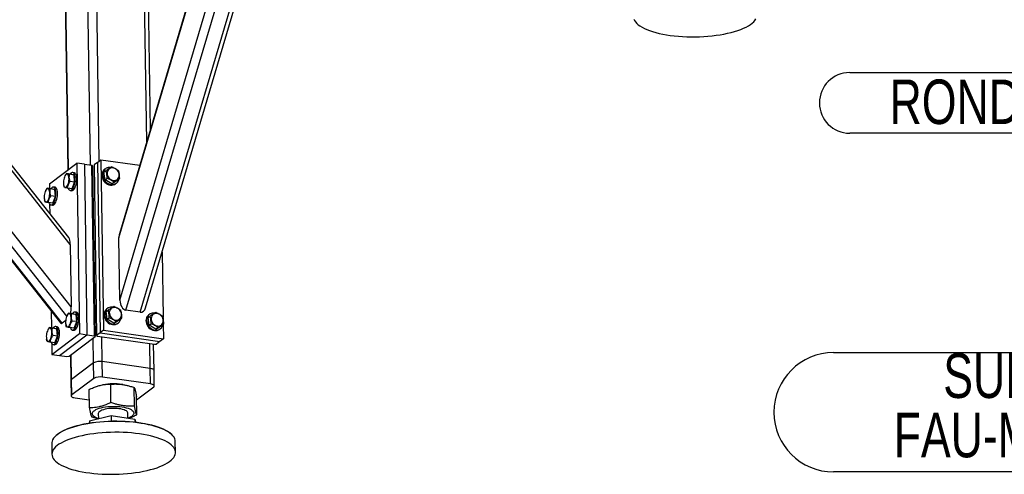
# Model space of a CAD drawing. Header units: millimetres. Extents: x 5 to 589, y 5 to 415.
# Tile 33 of 71: x 297 to 364, y 258 to 289. Entities that reach past the tile are written whole.
import ezdxf

# ---------------------------------------------------------------- set-up
doc = ezdxf.new("R2010")
doc.units = ezdxf.units.MM
doc.layers.add('NOTES', color=6, linetype='Continuous')
doc.layers.add('TRAIT-FORT', color=4, linetype='Continuous', lineweight=25)
doc.styles.add('SLDTEXTSTYLE0', font='TXT', dxfattribs={"width": 0.75})

# ---------------------------------------------------------------- blocks, each defined once
blk = doc.blocks.new('SW_NOTE_31')
at = {"layer": 'NOTES', "color": 0}
for p, q in [((-36.104, 0), (0, 0)), ((0, -8.038), (-36.104, -8.038))]:
    blk.add_line(p, q, dxfattribs=at)
for centre, start, end in [((-36.104, -4.019), 90, 270), ((0, -4.019), 270, 90)]:
    blk.add_arc(centre, 4.019, start, end, dxfattribs=at)
at = {"layer": 'NOTES', "color": 0, "char_height": 3, "attachment_point": 2, "style": 'SLDTEXTSTYLE0'}
for s, insert in [('SUPPORT M36', (-18.09, -0.055)), ('FAU-MALTAIR02-07', (-18.172, -4.055))]:
    blk.add_mtext(s, dxfattribs=dict(at, insert=insert))
blk = doc.blocks.new('SW_NOTE_32')
at = {"layer": 'NOTES', "color": 0}
for p, q in [((-31.471, 2.044), (-2.044, 2.044)), ((-2.044, -2.044), (-31.471, -2.044))]:
    blk.add_line(p, q, dxfattribs=at)
for centre, start, end in [((-31.471, 0), 90, 270), ((-2.044, 0), 270, 90)]:
    blk.add_arc(centre, 2.044, start, end, dxfattribs=at)
at = {"layer": 'NOTES', "color": 0, "insert": (-16.912, 1.578), "char_height": 3, "attachment_point": 2, "style": 'SLDTEXTSTYLE0'}
blk.add_mtext('RONDELLE M 10', dxfattribs=at)

msp = doc.modelspace()

# ---------------------------------------------------------------- linework, layer by layer
at = {"layer": 'TRAIT-FORT', "color": 4, "linetype": 'Continuous', "lineweight": 25}
for p, q in [((304.0626, 270.021), (318.4934, 318.686)), ((304.4759, 269.3402), (319.2021, 319.0011)), ((305.4349, 269.2035), (320.1611, 318.8645)), ((305.796, 269.5132), (320.3824, 318.703)), ((303.9981, 274.2282), (316.8593, 317.6)), ((316.7916, 317.5158), (304.0313, 274.4843)), ((305.8756, 280.7037), (305.4755, 306.801)), ((300.7842, 269.5644), (271.9239, 306.0805)), ((306.1197, 281.527), (305.7343, 306.6682)), ((300.488, 268.9535), (271.7114, 305.3638)), ((300.1674, 268.47), (271.5196, 304.7171)), ((271.4969, 304.6403), (300.069, 268.4888)), ((302.6722, 279.4029), (302.4453, 294.2056)), ((300.3159, 293.9003), (300.5475, 278.7981)), ((300.5886, 278.829), (300.3575, 293.9022)), ((302.0858, 279.1301), (301.8567, 294.0726)), ((300.7197, 273.7716), (285.7805, 292.6738)), ((300.6229, 274.2365), (286.0661, 292.6548)), ((302.5523, 279.3127), (302.7843, 279.4872)), ((302.7843, 279.4872), (302.9605, 267.992)), ((302.7843, 279.4872), (305.4041, 279.1139)), ((299.3076, 277.8654), (301.1635, 279.2615)), ((301.1635, 279.2615), (301.3397, 267.7663)), ((301.6682, 279.1896), (301.1635, 279.2615)), ((301.6682, 279.1896), (301.8445, 267.6944)), ((301.6682, 279.1896), (302.173, 279.1177)), ((302.3492, 267.6224), (302.173, 279.1177)), ((302.173, 279.1177), (302.2275, 279.0684)), ((302.2275, 279.0684), (302.4038, 267.5732)), ((302.5523, 279.3127), (302.3203, 279.1382)), ((302.3203, 279.1382), (302.4966, 267.643)), ((302.5523, 279.3127), (302.7285, 267.8175)), ((303.085, 278.8791), (303.0386, 278.8442)), ((300.3669, 278.4047), (300.3565, 278.3845)), ((300.7643, 278.5092), (300.4617, 278.5523)), ((300.9771, 278.4674), (300.6745, 278.5105)), ((300.7643, 278.5092), (300.9771, 278.4674)), ((300.9873, 278.612), (300.8864, 278.6264)), ((301.013, 277.9796), (300.9771, 278.4674)), ((302.993, 278.6554), (303.1321, 278.76)), ((303.062, 278.1378), (302.993, 278.6554)), ((303.062, 278.1378), (303.2011, 278.2424)), ((303.9118, 278.1262), (304.0509, 278.2308)), ((299.4652, 277.5319), (299.1626, 277.575)), ((299.3076, 277.8654), (299.3124, 277.5537)), ((299.678, 277.4901), (299.3753, 277.5332)), ((299.4652, 277.5319), (299.678, 277.4901)), ((299.6882, 277.6348), (299.5873, 277.6492)), ((299.7139, 277.0023), (299.678, 277.4901)), ((300.2727, 277.7967), (300.2775, 277.7725)), ((300.3207, 277.6186), (300.2805, 277.7736)), ((300.8361, 277.5337), (300.5335, 277.5768)), ((301.013, 277.9796), (300.7104, 278.0227)), ((300.8361, 277.5337), (301.013, 277.9796)), ((303.5214, 277.8731), (303.062, 278.1378)), ((303.5214, 277.8731), (303.9118, 278.1262)), ((303.5214, 277.8731), (303.6605, 277.9778)), ((303.7734, 277.8675), (303.8198, 277.9024)), ((298.9736, 276.8195), (298.9784, 276.7952)), ((299.0678, 277.4274), (299.0574, 277.4072)), ((299.7139, 277.0023), (299.4113, 277.0454)), ((299.537, 276.5564), (299.7139, 277.0023)), ((300.714, 277.4164), (300.8149, 277.402)), ((299.0216, 276.6414), (298.9814, 276.7963)), ((299.537, 276.5564), (299.2344, 276.5995)), ((299.3286, 276.4996), (299.3383, 275.8617)), ((299.4149, 276.4392), (299.5158, 276.4248)), ((304.0626, 270.021), (303.9981, 274.2282)), ((300.7197, 273.7716), (300.7842, 269.5644)), ((306.9088, 273.2659), (306.9766, 268.8436)), ((299.4392, 269.2858), (299.4566, 268.1485)), ((300.5111, 268.9995), (300.5006, 268.9793)), ((300.9085, 269.104), (300.6058, 269.1471)), ((301.1213, 269.0622), (300.8186, 269.1053)), ((300.9085, 269.104), (301.1213, 269.0622)), ((301.1315, 269.2069), (301.0306, 269.2213)), ((301.1572, 268.5744), (301.1213, 269.0622)), ((303.1372, 269.2502), (303.2763, 269.3549)), ((303.2062, 268.7326), (303.1372, 269.2502)), ((303.2292, 269.474), (303.1828, 269.4391)), ((305.4349, 269.2035), (304.4759, 269.3402)), ((305.9637, 268.8475), (306.1028, 268.9521)), ((306.0557, 269.0712), (306.0094, 269.0363)), ((299.8324, 268.2296), (299.7315, 268.244)), ((300.4097, 268.6523), (300.1674, 268.47)), ((300.4169, 268.3916), (300.4217, 268.3673)), ((300.4649, 268.2135), (300.4247, 268.3684)), ((301.1572, 268.5744), (300.8546, 268.6175)), ((300.9803, 268.1285), (301.1572, 268.5744)), ((303.2062, 268.7326), (303.3453, 268.8372)), ((303.6656, 268.468), (303.2062, 268.7326)), ((303.6656, 268.468), (304.056, 268.721)), ((303.6656, 268.468), (303.8046, 268.5726)), ((303.9176, 268.4624), (303.964, 268.4973)), ((304.056, 268.721), (304.1951, 268.8256)), ((306.0327, 268.3299), (305.9637, 268.8475)), ((306.0327, 268.3299), (306.1718, 268.4345)), ((306.4921, 268.0653), (306.0327, 268.3299)), ((306.4921, 268.0653), (306.8825, 268.3183)), ((306.8825, 268.3183), (307.0216, 268.4229)), ((306.9834, 268.3942), (306.9984, 267.4167)), ((299.212, 268.0223), (299.2015, 268.0021)), ((299.6094, 268.1268), (299.3067, 268.1699)), ((299.4839, 266.3702), (301.3397, 267.7663)), ((299.8221, 268.0849), (299.5195, 268.128)), ((299.8581, 267.5972), (299.5555, 267.6403)), ((299.6094, 268.1268), (299.8221, 268.0849)), ((299.6812, 267.1512), (299.8581, 267.5972)), ((299.8581, 267.5972), (299.8221, 268.0849)), ((299.9886, 266.2983), (301.8445, 267.6944)), ((300.6407, 266.2469), (302.4038, 267.5732)), ((300.9803, 268.1285), (300.6777, 268.1716)), ((300.8582, 268.0113), (300.9591, 267.9969)), ((301.3397, 267.7663), (301.8445, 267.6944)), ((301.8445, 267.6944), (302.3492, 267.6224)), ((302.4038, 267.5732), (302.3492, 267.6224)), ((302.7285, 267.8175), (302.4966, 267.643)), ((302.4966, 267.643), (302.5511, 267.5937)), ((302.5511, 267.5937), (306.3871, 267.0471)), ((302.9605, 267.992), (302.7285, 267.8175)), ((302.7285, 267.8175), (306.7664, 267.2422)), ((302.8796, 265.8785), (302.8539, 267.5505)), ((302.9605, 267.992), (306.9984, 267.4167)), ((306.4921, 268.0653), (306.6312, 268.1699)), ((306.7441, 268.0596), (306.7905, 268.0945)), ((299.1178, 267.4143), (299.1226, 267.39)), ((299.1658, 267.2362), (299.1256, 267.3911)), ((299.6812, 267.1512), (299.3786, 267.1944)), ((299.4728, 267.0944), (299.4839, 266.3702)), ((299.5591, 267.034), (299.66, 267.0196)), ((302.2902, 265.7964), (302.2646, 267.4685)), ((306.1099, 265.4182), (306.0843, 267.0903)), ((306.3687, 265.2855), (306.3416, 267.0536)), ((306.3871, 267.0471), (306.5345, 267.0676)), ((306.7664, 267.2422), (306.5345, 267.0676)), ((306.9984, 267.4167), (306.7664, 267.2422)), ((299.4839, 266.3702), (299.9886, 266.2983)), ((299.9886, 266.2983), (300.4933, 266.2264)), ((300.4933, 266.2264), (300.6407, 266.2469)), ((300.7388, 266.3207), (300.7649, 264.6152)), ((300.8055, 264.6796), (300.7799, 266.3516)), ((302.2902, 265.7964), (300.8055, 264.6796)), ((302.3062, 264.7514), (302.2902, 265.7964)), ((306.1099, 265.4182), (302.8796, 265.8785)), ((302.8956, 264.8335), (302.8796, 265.8785)), ((306.1259, 264.3732), (306.1099, 265.4182)), ((306.3847, 264.2404), (306.3687, 265.2855)), ((300.7649, 264.6152), (300.7809, 263.5702)), ((300.8215, 263.6345), (300.8055, 264.6796)), ((302.3062, 264.7514), (300.8215, 263.6345)), ((302.9461, 264.3205), (302.8831, 264.3088)), ((306.1259, 264.3732), (302.8956, 264.8335)), ((303.4618, 263.1228), (303.4428, 264.3626)), ((304.2639, 264.331), (304.2066, 264.3399)), ((302.0102, 262.7628), (301.9912, 264.0026)), ((305.0555, 262.8877), (305.0365, 264.1275)), ((305.1822, 263.302), (306.3441, 264.1761)), ((301.0397, 263.4374), (302.002, 263.3003)), ((305.1977, 262.2927), (305.1787, 263.5325)), ((302.0237, 261.8831), (303.4753, 262.2431)), ((302.6062, 262.3747), (302.6115, 262.0289)), ((303.4753, 262.2431), (303.4809, 261.8754)), ((303.4753, 262.2431), (305.069, 262.008)), ((304.611, 262.0756), (304.6059, 262.4054)), ((302.0237, 261.8831), (302.0258, 261.7452)), ((305.069, 262.008), (305.072, 261.81)), ((305.069, 262.008), (305.1176, 261.8047)), ((299.7939, 260.9276), (299.7428, 260.8814)), ((307.5137, 261.0005), (307.4612, 261.0452)), ((299.4699, 260.3668), (299.4811, 259.6352)), ((307.8135, 259.763), (307.8023, 260.4945))]:
    msp.add_line(p, q, dxfattribs=at)
at = {"layer": 'TRAIT-FORT', "color": 4, "linetype": 'Continuous', "lineweight": 25, "flags": 128}
for points in [[(338.7165, 288.9652), (338.761, 288.8694), (338.8249, 288.775), (338.9081, 288.6827), (339.01, 288.5928), (339.1303, 288.5057), (339.2683, 288.4219), (339.4233, 288.3418), (339.5947, 288.2657), (339.7817, 288.194), (339.9832, 288.1271), (340.1985, 288.0652), (340.4264, 288.0088), (340.6658, 287.9579), (340.9157, 287.913), (341.1748, 287.8741), (341.4419, 287.8415), (341.7157, 287.8154), (341.995, 287.7958), (342.2783, 287.7828), (342.5643, 287.7766), (342.8518, 287.7771)], [(342.8518, 287.7771), (343.1392, 287.7843), (343.4253, 287.7983), (343.7086, 287.8189), (343.9879, 287.846), (344.2617, 287.8796), (344.5288, 287.9194), (344.788, 287.9653), (345.0379, 288.017), (345.2774, 288.0743), (345.5054, 288.1369), (345.7207, 288.2046), (345.9223, 288.2769), (346.1093, 288.3537), (346.2808, 288.4344), (346.436, 288.5187), (346.574, 288.6062), (346.6944, 288.6965), (346.7964, 288.7892), (346.8796, 288.8838), (346.9437, 288.9799)], [(303.2111, 278.5185), (303.2317, 278.4298), (303.2691, 278.3448), (303.3216, 278.2671), (303.3869, 278.2002), (303.4621, 278.1469), (303.544, 278.1096), (303.629, 278.09), (303.7134, 278.0888), (303.7935, 278.1062), (303.8658, 278.1414), (303.9271, 278.1928), (303.9747, 278.2582), (304.0066, 278.3347), (304.0214, 278.419), (304.0184, 278.5074), (303.9978, 278.5961), (303.9605, 278.6811), (303.908, 278.7588), (303.8427, 278.8257), (303.7675, 278.879), (303.6855, 278.9163), (303.6005, 278.9359), (303.5161, 278.937), (303.4361, 278.9197), (303.3638, 278.8845), (303.3025, 278.8331), (303.2549, 278.7677), (303.2229, 278.6912), (303.2081, 278.6069), (303.2111, 278.5185)], [(300.2618, 277.8798), (300.272, 277.8006), (300.2898, 277.7332), (300.3145, 277.6806), (300.345, 277.6451), (300.3799, 277.6283), (300.4178, 277.6308), (300.4569, 277.6526), (300.4956, 277.6927), (300.5322, 277.7494), (300.565, 277.8202), (300.5927, 277.902), (300.614, 277.9912), (300.628, 278.0839), (300.6341, 278.1761), (300.632, 278.2637), (300.6218, 278.343), (300.6039, 278.4103), (300.5792, 278.4629), (300.5488, 278.4984), (300.5138, 278.5153), (300.476, 278.5127), (300.4368, 278.4909), (300.3981, 278.4508), (300.3616, 278.3941), (300.3287, 278.3233), (300.3011, 278.2416), (300.2798, 278.1524), (300.2658, 278.0596), (300.2597, 277.9675), (300.2618, 277.8798)], [(300.583, 277.5697), (300.608, 277.5095), (300.6411, 277.4598), (300.6793, 277.4282), (300.7214, 277.4157), (300.766, 277.4226), (300.8118, 277.4488), (300.8571, 277.4934), (300.9007, 277.5549), (300.941, 277.6315), (300.9767, 277.7206), (301.0068, 277.8193), (301.0303, 277.9246), (301.0464, 278.0329), (301.0545, 278.1409), (301.0545, 278.2451), (301.0463, 278.3421), (301.0302, 278.4287), (301.0067, 278.5023), (300.9766, 278.5604), (300.9408, 278.6012), (300.9004, 278.6234), (300.8569, 278.6262), (300.8115, 278.6095), (300.7658, 278.574), (300.7212, 278.5207), (300.7178, 278.5158)], [(300.8149, 277.402), (300.8223, 277.4013), (300.867, 277.4082), (300.9127, 277.4344), (300.9581, 277.479), (301.0016, 277.5405), (301.0419, 277.6171), (301.0777, 277.7062), (301.1078, 277.8049), (301.1312, 277.9102), (301.1473, 278.0186), (301.1555, 278.1266), (301.1554, 278.2307), (301.1472, 278.3277), (301.1311, 278.4143), (301.1076, 278.4879), (301.0775, 278.546), (301.0417, 278.5868), (301.0014, 278.609), (300.9873, 278.612)], [(302.8898, 278.6491), (302.8615, 278.555), (302.8508, 278.4545), (302.8579, 278.3508), (302.8827, 278.2473), (302.9242, 278.1473), (302.9813, 278.054), (303.0519, 277.9704), (303.134, 277.8991), (303.2248, 277.8426), (303.3215, 277.8026), (303.4208, 277.7803), (303.5197, 277.7765), (303.6149, 277.7914), (303.7034, 277.8244), (303.7734, 277.8675)], [(302.9362, 278.684), (302.9079, 278.5899), (302.8972, 278.4894), (302.9043, 278.3857), (302.9291, 278.2822), (302.9706, 278.1822), (303.0276, 278.0889), (303.0983, 278.0053), (303.1804, 277.9341), (303.2712, 277.8775), (303.3679, 277.8375), (303.4672, 277.8152), (303.5661, 277.8114), (303.6613, 277.8263), (303.7498, 277.8593), (303.8288, 277.9094), (303.8956, 277.9749), (303.9482, 278.0539), (303.9849, 278.1436), (303.9965, 278.1899)], [(298.9627, 276.9026), (298.9729, 276.8233), (298.9907, 276.7559), (299.0154, 276.7033), (299.0459, 276.6678), (299.0808, 276.651), (299.1187, 276.6535), (299.1578, 276.6753), (299.1965, 276.7155), (299.2331, 276.7722), (299.2659, 276.8429), (299.2936, 276.9247), (299.3149, 277.0139), (299.3289, 277.1066), (299.335, 277.1988), (299.3329, 277.2865), (299.3227, 277.3657), (299.3048, 277.4331), (299.2801, 277.4857), (299.2497, 277.5212), (299.2147, 277.538), (299.1769, 277.5355), (299.1377, 277.5137), (299.099, 277.4735), (299.0625, 277.4168), (299.0296, 277.3461), (299.002, 277.2643), (298.9807, 277.1751), (298.9667, 277.0824), (298.9606, 276.9902), (298.9627, 276.9026)], [(299.2839, 276.5925), (299.3089, 276.5322), (299.342, 276.4825), (299.3802, 276.4509), (299.4223, 276.4384), (299.4669, 276.4453), (299.5127, 276.4715), (299.558, 276.5161), (299.6015, 276.5777), (299.6418, 276.6542), (299.6776, 276.7433), (299.7077, 276.8421), (299.7312, 276.9473), (299.7472, 277.0557), (299.7554, 277.1637), (299.7554, 277.2678), (299.7472, 277.3648), (299.7311, 277.4515), (299.7076, 277.525), (299.6775, 277.5831), (299.6416, 277.6239), (299.6013, 277.6461), (299.5578, 277.6489), (299.5124, 277.6323), (299.4667, 277.5967), (299.4221, 277.5435), (299.4186, 277.5386)], [(299.5158, 276.4248), (299.5232, 276.424), (299.5679, 276.431), (299.6136, 276.4571), (299.659, 276.5017), (299.7025, 276.5633), (299.7428, 276.6398), (299.7786, 276.7289), (299.8087, 276.8277), (299.8321, 276.9329), (299.8482, 277.0413), (299.8563, 277.1493), (299.8563, 277.2534), (299.8481, 277.3504), (299.832, 277.4371), (299.8085, 277.5106), (299.7784, 277.5688), (299.7426, 277.6095), (299.7023, 277.6317), (299.6882, 277.6348)], [(303.3553, 269.1133), (303.3759, 269.0246), (303.4133, 268.9396), (303.4658, 268.8619), (303.531, 268.795), (303.6063, 268.7417), (303.6882, 268.7045), (303.7732, 268.6848), (303.8576, 268.6837), (303.9377, 268.701), (304.0099, 268.7362), (304.0712, 268.7876), (304.1189, 268.853), (304.1508, 268.9295), (304.1656, 269.0138), (304.1626, 269.1022), (304.142, 269.1909), (304.1046, 269.2759), (304.0522, 269.3536), (303.9869, 269.4206), (303.9116, 269.4738), (303.8297, 269.5111), (303.7447, 269.5307), (303.6603, 269.5319), (303.5803, 269.5145), (303.508, 269.4793), (303.4467, 269.4279), (303.399, 269.3626), (303.3671, 269.286), (303.3523, 269.2017), (303.3553, 269.1133)], [(300.406, 268.4747), (300.4162, 268.3954), (300.434, 268.328), (300.4587, 268.2754), (300.4892, 268.2399), (300.5241, 268.2231), (300.562, 268.2256), (300.6011, 268.2474), (300.6398, 268.2876), (300.6764, 268.3443), (300.7092, 268.415), (300.7369, 268.4968), (300.7582, 268.586), (300.7722, 268.6787), (300.7783, 268.7709), (300.7762, 268.8585), (300.766, 268.9378), (300.7481, 269.0052), (300.7234, 269.0578), (300.693, 269.0933), (300.658, 269.1101), (300.6202, 269.1076), (300.581, 269.0858), (300.5423, 269.0456), (300.5058, 268.9889), (300.4729, 268.9182), (300.4452, 268.8364), (300.4239, 268.7472), (300.41, 268.6545), (300.4039, 268.5623), (300.406, 268.4747)], [(300.7271, 268.1646), (300.7522, 268.1043), (300.7853, 268.0546), (300.8235, 268.023), (300.8656, 268.0105), (300.9102, 268.0174), (300.956, 268.0436), (301.0013, 268.0882), (301.0448, 268.1498), (301.0851, 268.2263), (301.1209, 268.3154), (301.151, 268.4142), (301.1745, 268.5194), (301.1905, 268.6278), (301.1987, 268.7358), (301.1987, 268.8399), (301.1905, 268.9369), (301.1744, 269.0236), (301.1509, 269.0971), (301.1207, 269.1552), (301.0849, 269.196), (301.0446, 269.2182), (301.0011, 269.221), (300.9557, 269.2044), (300.91, 269.1688), (300.8654, 269.1156), (300.8619, 269.1107)], [(300.9591, 267.9969), (300.9665, 267.9961), (301.0112, 268.0031), (301.0569, 268.0292), (301.1023, 268.0738), (301.1458, 268.1354), (301.1861, 268.2119), (301.2219, 268.301), (301.252, 268.3998), (301.2754, 268.505), (301.2915, 268.6134), (301.2996, 268.7214), (301.2996, 268.8255), (301.2914, 268.9225), (301.2753, 269.0092), (301.2518, 269.0827), (301.2217, 269.1409), (301.1859, 269.1816), (301.1456, 269.2038), (301.1315, 269.2069)], [(303.0339, 269.2439), (303.0057, 269.1498), (302.995, 269.0493), (303.0021, 268.9457), (303.0268, 268.8422), (303.0684, 268.7421), (303.1254, 268.6488), (303.1961, 268.5652), (303.2782, 268.494), (303.369, 268.4374), (303.4657, 268.3974), (303.565, 268.3751), (303.6639, 268.3714), (303.7591, 268.3862), (303.8476, 268.4192), (303.9176, 268.4624)], [(303.0803, 269.2788), (303.0521, 269.1847), (303.0414, 269.0842), (303.0485, 268.9806), (303.0732, 268.8771), (303.1148, 268.777), (303.1718, 268.6837), (303.2425, 268.6001), (303.3246, 268.5289), (303.4154, 268.4723), (303.512, 268.4323), (303.6114, 268.41), (303.7103, 268.4063), (303.8055, 268.4211), (303.894, 268.4541), (303.973, 268.5042), (304.0398, 268.5698), (304.0924, 268.6487), (304.1291, 268.7384), (304.1407, 268.7847)], [(305.9069, 268.8761), (305.8787, 268.782), (305.8679, 268.6815), (305.875, 268.5778), (305.8998, 268.4743), (305.9413, 268.3743), (305.9984, 268.281), (306.0691, 268.1974), (306.1511, 268.1262), (306.242, 268.0696), (306.3386, 268.0296), (306.4379, 268.0073), (306.5368, 268.0035), (306.632, 268.0184), (306.7205, 268.0514), (306.7995, 268.1015), (306.8663, 268.167), (306.9189, 268.246), (306.9556, 268.3357), (306.9672, 268.382)], [(306.1819, 268.7106), (306.2025, 268.6219), (306.2398, 268.5369), (306.2923, 268.4592), (306.3576, 268.3923), (306.4328, 268.339), (306.5147, 268.3017), (306.5998, 268.2821), (306.6841, 268.2809), (306.7642, 268.2983), (306.8365, 268.3335), (306.8978, 268.3849), (306.9454, 268.4503), (306.9774, 268.5268), (306.9921, 268.6111), (306.9892, 268.6995), (306.9685, 268.7882), (306.9312, 268.8732), (306.8787, 268.9509), (306.8134, 269.0178), (306.7382, 269.0711), (306.6563, 269.1084), (306.5713, 269.128), (306.4869, 269.1292), (306.4068, 269.1118), (306.3345, 269.0766), (306.2732, 269.0252), (306.2256, 268.9598), (306.1937, 268.8833), (306.1789, 268.799), (306.1819, 268.7106)], [(299.428, 267.1873), (299.4531, 267.127), (299.4862, 267.0774), (299.5244, 267.0458), (299.5665, 267.0332), (299.6111, 267.0402), (299.6568, 267.0664), (299.7022, 267.1109), (299.7457, 267.1725), (299.786, 267.2491), (299.8218, 267.3381), (299.8519, 267.4369), (299.8754, 267.5421), (299.8914, 267.6505), (299.8996, 267.7585), (299.8996, 267.8627), (299.8914, 267.9596), (299.8753, 268.0463), (299.8518, 268.1199), (299.8216, 268.178), (299.7858, 268.2188), (299.7455, 268.2409), (299.702, 268.2437), (299.6566, 268.2271), (299.6109, 268.1916), (299.5663, 268.1383), (299.5628, 268.1334)], [(299.66, 267.0196), (299.6674, 267.0188), (299.7121, 267.0258), (299.7578, 267.052), (299.8032, 267.0966), (299.8467, 267.1581), (299.887, 267.2347), (299.9228, 267.3238), (299.9529, 267.4225), (299.9763, 267.5278), (299.9924, 267.6361), (300.0005, 267.7441), (300.0005, 267.8483), (299.9923, 267.9452), (299.9762, 268.0319), (299.9527, 268.1055), (299.9226, 268.1636), (299.8868, 268.2044), (299.8465, 268.2265), (299.8324, 268.2296)], [(305.8605, 268.8412), (305.8323, 268.7471), (305.8215, 268.6466), (305.8287, 268.5429), (305.8534, 268.4394), (305.8949, 268.3394), (305.952, 268.2461), (306.0227, 268.1625), (306.1047, 268.0913), (306.1956, 268.0347), (306.2922, 267.9947), (306.3915, 267.9724), (306.4904, 267.9686), (306.5856, 267.9835), (306.6741, 268.0165), (306.7441, 268.0596)], [(299.1069, 267.4974), (299.1171, 267.4182), (299.1349, 267.3508), (299.1596, 267.2982), (299.1901, 267.2627), (299.225, 267.2458), (299.2629, 267.2484), (299.302, 267.2702), (299.3407, 267.3103), (299.3773, 267.367), (299.4101, 267.4378), (299.4378, 267.5196), (299.4591, 267.6088), (299.4731, 267.7015), (299.4792, 267.7937), (299.4771, 267.8813), (299.4669, 267.9605), (299.449, 268.0279), (299.4243, 268.0805), (299.3938, 268.116), (299.3589, 268.1328), (299.321, 268.1303), (299.2819, 268.1085), (299.2432, 268.0684), (299.2067, 268.0117), (299.1738, 267.9409), (299.1461, 267.8591), (299.1248, 267.7699), (299.1108, 267.6772), (299.1048, 267.585), (299.1069, 267.4974)], [(306.3687, 265.2855), (306.3632, 265.3084), (306.3411, 265.3367), (306.303, 265.3628), (306.2503, 265.3856), (306.1851, 265.4043), (306.1099, 265.4182)], [(306.3687, 265.2855), (306.3632, 265.3084), (306.3411, 265.3367), (306.303, 265.3628), (306.2503, 265.3856), (306.1851, 265.4043), (306.1099, 265.4182)], [(306.3441, 264.1761), (306.3726, 264.2044), (306.3844, 264.2339), (306.3792, 264.2633), (306.3571, 264.2917), (306.319, 264.3177), (306.2663, 264.3406), (306.2011, 264.3593), (306.1259, 264.3732)], [(300.8215, 263.6345), (300.7931, 263.6062), (300.7812, 263.5767), (300.7865, 263.5473), (300.8086, 263.519), (300.8467, 263.4929), (300.8993, 263.47), (300.9645, 263.4513), (301.0397, 263.4374)], [(302.6113, 262.0414), (302.5369, 262.0679), (302.4373, 262.1116), (302.354, 262.1593), (302.2883, 262.2102), (302.2411, 262.2636), (302.2131, 262.3188), (302.2046, 262.3749), (302.2158, 262.4313), (302.2466, 262.4872), (302.2964, 262.5416), (302.3646, 262.5939), (302.4502, 262.6434), (302.552, 262.6893), (302.6686, 262.731), (302.7984, 262.7679), (302.9396, 262.7996), (303.0901, 262.8254), (303.2478, 262.8452), (303.4106, 262.8585), (303.5761, 262.8653), (303.742, 262.8654), (303.906, 262.8589), (304.0658, 262.8458), (304.2192, 262.8262), (304.3639, 262.8006), (304.498, 262.7691), (304.6196, 262.7324), (304.727, 262.6908), (304.8186, 262.6451), (304.8932, 262.5957), (304.9498, 262.5435), (304.9874, 262.4891), (305.0057, 262.4333), (305.0043, 262.3769), (304.9833, 262.3207), (304.943, 262.2655), (304.8839, 262.212), (304.8069, 262.161), (304.713, 262.1132), (304.6179, 262.0746)], [(304.6059, 262.4054), (304.6049, 262.4191), (304.5888, 262.4659), (304.5536, 262.5113), (304.4999, 262.5543), (304.4289, 262.5941), (304.3418, 262.6299), (304.2404, 262.661), (304.1267, 262.6869), (304.0028, 262.707), (303.8712, 262.721), (303.7345, 262.7284), (303.5952, 262.7293), (303.4562, 262.7236), (303.32, 262.7114), (303.1895, 262.693), (303.067, 262.6686), (302.9551, 262.6389), (302.8558, 262.6043), (302.7711, 262.5655), (302.7027, 262.5233), (302.6518, 262.4785), (302.6195, 262.432), (302.6065, 262.3846), (302.6062, 262.3747)], [(307.8023, 260.4945), (307.7925, 260.5843), (307.7628, 260.6811), (307.7134, 260.7766), (307.6446, 260.8705), (307.5568, 260.9623), (307.4502, 261.0515), (307.3255, 261.1378), (307.1831, 261.2207), (307.0239, 261.2999), (306.8485, 261.3749), (306.6578, 261.4454), (306.4528, 261.5111), (306.2343, 261.5716), (306.0034, 261.6267), (305.7612, 261.6761), (305.5089, 261.7195), (305.2477, 261.7569), (304.9788, 261.7879), (304.7035, 261.8124), (304.4231, 261.8303), (304.139, 261.8416), (303.8525, 261.8461), (303.5649, 261.8439), (303.2777, 261.835), (302.9922, 261.8194), (302.7097, 261.7971), (302.4317, 261.7684), (302.1594, 261.7332), (301.8941, 261.6919), (301.6372, 261.6446), (301.3898, 261.5914), (301.153, 261.5328), (300.9282, 261.4688), (300.7162, 261.4), (300.5181, 261.3265), (300.3349, 261.2487), (300.1674, 261.1671), (300.0165, 261.0819), (299.8828, 260.9937), (299.767, 260.9027), (299.6696, 260.8095), (299.5911, 260.7145), (299.5319, 260.6181), (299.4923, 260.5209), (299.4724, 260.4232), (299.4699, 260.3668)], [(299.7939, 260.9276), (299.8177, 260.9487), (299.932, 261.0384), (300.0639, 261.1255), (300.2129, 261.2095), (300.3781, 261.2901), (300.5589, 261.3668), (300.7543, 261.4393), (300.9635, 261.5072), (301.1854, 261.5703), (301.4189, 261.6282), (301.663, 261.6806), (301.9166, 261.7273), (302.1783, 261.7681), (302.447, 261.8028), (302.7213, 261.8312), (303, 261.8531), (303.2817, 261.8685), (303.5651, 261.8773), (303.8488, 261.8795), (304.1315, 261.875), (304.4118, 261.8639), (304.6885, 261.8462), (304.9601, 261.822), (305.2254, 261.7914), (305.4832, 261.7546), (305.7321, 261.7117), (305.971, 261.663), (306.1988, 261.6086), (306.4144, 261.5489), (306.6168, 261.4841), (306.8049, 261.4145), (306.9779, 261.3405), (307.135, 261.2624), (307.2755, 261.1806), (307.3985, 261.0955), (307.4612, 261.0452)], [(299.4811, 259.6428), (299.491, 259.5454), (299.5206, 259.4487), (299.57, 259.3531), (299.6388, 259.2593), (299.7267, 259.1675), (299.8332, 259.0782), (299.958, 258.9919), (300.1003, 258.909), (300.2595, 258.8299), (300.4349, 258.7548), (300.6256, 258.6843), (300.8307, 258.6187), (301.0492, 258.5581), (301.28, 258.503), (301.5222, 258.4536), (301.7745, 258.4102), (302.0357, 258.3729), (302.3046, 258.3419), (302.5799, 258.3174), (302.8603, 258.2994), (303.1444, 258.2881), (303.431, 258.2836), (303.7185, 258.2858), (304.0057, 258.2947), (304.2913, 258.3104), (304.5737, 258.3326), (304.8517, 258.3614), (305.124, 258.3965), (305.3893, 258.4378), (305.6462, 258.4852), (305.8937, 258.5383), (306.1304, 258.597), (306.3553, 258.6609), (306.5672, 258.7298), (306.7653, 258.8032), (306.9485, 258.881), (307.116, 258.9627), (307.267, 259.0478), (307.4007, 259.1361), (307.5165, 259.227), (307.6138, 259.3202), (307.6923, 259.4152), (307.7515, 259.5116), (307.7912, 259.6088), (307.811, 259.7065), (307.8111, 259.8042), (307.7913, 259.9013), (307.7518, 259.9975), (307.6927, 260.0923), (307.6143, 260.1851), (307.517, 260.2757), (307.4013, 260.3635), (307.2677, 260.4482), (307.1168, 260.5293), (306.9494, 260.6064), (306.7663, 260.6792), (306.5683, 260.7473), (306.3563, 260.8105), (306.1315, 260.8683), (305.8949, 260.9206), (305.6475, 260.9671), (305.3906, 261.0075), (305.1254, 261.0416), (304.8531, 261.0694), (304.5751, 261.0907), (304.2927, 261.1053), (304.0072, 261.1132), (303.7199, 261.1144), (303.4324, 261.1088), (303.1458, 261.0965), (302.8617, 261.0776), (302.5813, 261.052), (302.306, 261.0201), (302.037, 260.9818), (301.7758, 260.9375), (301.5234, 260.8872), (301.2812, 260.8313), (301.0503, 260.7699), (300.8317, 260.7035), (300.6266, 260.6323), (300.4358, 260.5566), (300.2604, 260.4769), (300.101, 260.3934), (299.9586, 260.3066), (299.8338, 260.217), (299.7271, 260.1248), (299.6392, 260.0307), (299.5703, 259.9349), (299.5208, 259.8381), (299.4911, 259.7406), (299.4811, 259.6428)]]:
    msp.add_lwpolyline(points, dxfattribs=at)
at = {"layer": 'TRAIT-FORT', "color": 4, "linetype": 'Continuous', "lineweight": 25}
for centre, radius, start, end in [((303.3158, 278.4784), 0.459, 127.151797, 158.165255), ((303.3647, 278.5093), 0.4628, 81.185782, 157.816361), ((303.5089, 269.1041), 0.4628, 81.185782, 157.816361), ((303.46, 269.0732), 0.459, 127.151797, 158.165255), ((306.2866, 268.6705), 0.459, 127.151797, 158.165255), ((306.3354, 268.7014), 0.4628, 81.185782, 157.816361), ((302.7073, 264.9586), 0.9359, 79.391157, 116.465037), ((300.8432, 264.6108), 0.0784, 118.720913, 176.776041), ((302.7233, 263.9136), 0.9359, 79.391157, 116.465037), ((303.635, 260.5017), 3.8805, 81.530329, 100.226325)]:
    msp.add_arc(centre, radius, start, end, dxfattribs=at)
for centre, major_axis, ratio, start_param, end_param in [((300.5341, 273.632), (0.034, 0.6387), 0.286053, 4.9479795, 5.9691362), ((304.4019, 274.1707), (-0.0784, 0.624), 0.6350202, 0.9664593, 1.3991462), ((300.5986, 269.4248), (0.034, 0.6387), 0.286053, 4.2428186, 4.9479795), ((304.4664, 269.9635), (-0.0784, 0.624), 0.6350202, 1.3991462, 2.9699426), ((305.4254, 269.8268), (-0.0784, 0.624), 0.6350202, 2.9699426, 4.108052), ((300.1578, 269.0933), (0.034, 0.6387), 0.286053, 2.8275436, 3.3771832)]:
    msp.add_ellipse(centre, major_axis=major_axis, ratio=ratio, start_param=start_param, end_param=end_param, dxfattribs=at)
for points, knots in [([(303.5225, 279.013), (303.4937, 278.9949), (303.4355, 278.9582), (303.3377, 278.8953), (303.2352, 278.8283), (303.1667, 278.7829), (303.1321, 278.76)], [0, 0, 0, 0, 0.2646049, 0.5349477, 0.7653431, 1, 1, 1, 1]), ([(303.5225, 279.013), (303.5675, 278.9939), (303.6583, 278.9552), (303.7815, 278.8892), (303.8902, 278.8193), (303.9511, 278.7722), (303.9819, 278.7484)], [0, 0, 0, 0, 0.2646049, 0.5349477, 0.7653431, 1, 1, 1, 1]), ([(300.4617, 278.5523), (300.434, 278.5155), (300.398, 278.4674), (300.3746, 278.4157), (300.3691, 278.4036)], [0, 0, 0, 0, 0.7663827, 1, 1, 1, 1]), ([(300.4617, 278.5523), (300.4691, 278.5503), (300.484, 278.5461), (300.5312, 278.5364), (300.5961, 278.5243), (300.6482, 278.5151), (300.6745, 278.5105)], [0, 0, 0, 0, 0.2646049, 0.5349477, 0.7653431, 1, 1, 1, 1]), ([(300.7104, 278.0227), (300.6905, 278.087), (300.6576, 278.1932), (300.6489, 278.3417), (300.6592, 278.4394), (300.6711, 278.4947), (300.6745, 278.5105)], [0, 0, 0, 0, 0.38554949, 0.63764185, 0.89654625, 1, 1, 1, 1]), ([(303.2011, 278.2424), (303.1993, 278.3136), (303.1965, 278.4313), (303.1743, 278.5884), (303.1521, 278.6886), (303.1365, 278.7442), (303.1321, 278.76)], [0, 0, 0, 0, 0.3855495, 0.6376419, 0.8965462, 1, 1, 1, 1]), ([(303.6605, 277.9778), (303.6257, 278.0046), (303.5553, 278.0587), (303.4397, 278.1304), (303.32, 278.192), (303.2409, 278.2255), (303.2011, 278.2424)], [0, 0, 0, 0, 0.2646049, 0.5349477, 0.7653431, 1, 1, 1, 1]), ([(303.6605, 277.9778), (303.6994, 278.0036), (303.7782, 278.0557), (303.8835, 278.1243), (303.975, 278.183), (304.0254, 278.2148), (304.0509, 278.2308)], [0, 0, 0, 0, 0.2646049, 0.5349477, 0.7653431, 1, 1, 1, 1]), ([(304.0509, 278.2308), (304.0491, 278.3019), (304.0463, 278.4196), (304.0241, 278.5768), (304.0019, 278.677), (303.9863, 278.7325), (303.9819, 278.7484)], [0, 0, 0, 0, 0.38554949, 0.63764185, 0.89654625, 1, 1, 1, 1]), ([(299.1626, 277.575), (299.1349, 277.5382), (299.0989, 277.4901), (299.0755, 277.4385), (299.07, 277.4264)], [0, 0, 0, 0, 0.7663827, 1, 1, 1, 1]), ([(299.1626, 277.575), (299.17, 277.573), (299.1849, 277.5688), (299.2321, 277.5591), (299.297, 277.547), (299.3491, 277.5378), (299.3753, 277.5332)], [0, 0, 0, 0, 0.2646049, 0.5349477, 0.7653431, 1, 1, 1, 1]), ([(299.4113, 277.0454), (299.3914, 277.1097), (299.3585, 277.2159), (299.3498, 277.3645), (299.3601, 277.4621), (299.372, 277.5174), (299.3753, 277.5332)], [0, 0, 0, 0, 0.38554949, 0.63764185, 0.89654625, 1, 1, 1, 1]), ([(300.5335, 277.5768), (300.504, 277.582), (300.4442, 277.5925), (300.3807, 277.6046), (300.3399, 277.6132), (300.3271, 277.6168), (300.3207, 277.6186)], [0, 0, 0, 0, 0.2646049, 0.5349477, 0.7653431, 1, 1, 1, 1]), ([(300.5335, 277.5768), (300.5378, 277.6171), (300.5464, 277.6985), (300.5842, 277.8156), (300.6402, 277.9247), (300.6868, 277.9898), (300.7104, 278.0227)], [0, 0, 0, 0, 0.26460494, 0.53494775, 0.76534313, 1, 1, 1, 1]), ([(299.2344, 276.5995), (299.2387, 276.6398), (299.2473, 276.7212), (299.2851, 276.8383), (299.3411, 276.9474), (299.3877, 277.0126), (299.4113, 277.0454)], [0, 0, 0, 0, 0.26460494, 0.53494775, 0.76534313, 1, 1, 1, 1]), ([(299.2344, 276.5995), (299.2049, 276.6047), (299.1451, 276.6153), (299.0816, 276.6273), (299.0408, 276.636), (299.028, 276.6396), (299.0216, 276.6414)], [0, 0, 0, 0, 0.2646049, 0.5349477, 0.7653431, 1, 1, 1, 1]), ([(303.6667, 269.6079), (303.6379, 269.5897), (303.5797, 269.5531), (303.4819, 269.4901), (303.3794, 269.4231), (303.3108, 269.3778), (303.2763, 269.3549)], [0, 0, 0, 0, 0.2646049, 0.5349477, 0.7653431, 1, 1, 1, 1]), ([(303.6667, 269.6079), (303.7116, 269.5887), (303.8025, 269.55), (303.9257, 269.4841), (304.0344, 269.4141), (304.0953, 269.367), (304.1261, 269.3432)], [0, 0, 0, 0, 0.2646049, 0.5349477, 0.7653431, 1, 1, 1, 1]), ([(300.6058, 269.1471), (300.5782, 269.1103), (300.5422, 269.0622), (300.5188, 269.0105), (300.5133, 268.9985)], [0, 0, 0, 0, 0.7663827, 1, 1, 1, 1]), ([(300.6058, 269.1471), (300.6132, 269.1451), (300.6282, 269.1409), (300.6753, 269.1312), (300.7402, 269.1191), (300.7924, 269.1099), (300.8186, 269.1053)], [0, 0, 0, 0, 0.2646049, 0.5349477, 0.7653431, 1, 1, 1, 1]), ([(300.8546, 268.6175), (300.8347, 268.6818), (300.8017, 268.788), (300.7931, 268.9366), (300.8034, 269.0342), (300.8153, 269.0895), (300.8186, 269.1053)], [0, 0, 0, 0, 0.38554949, 0.63764185, 0.89654625, 1, 1, 1, 1]), ([(303.3453, 268.8372), (303.3435, 268.9084), (303.3407, 269.0261), (303.3185, 269.1833), (303.2963, 269.2834), (303.2807, 269.339), (303.2763, 269.3549)], [0, 0, 0, 0, 0.3855495, 0.6376419, 0.8965462, 1, 1, 1, 1]), ([(304.1951, 268.8256), (304.1933, 268.8968), (304.1905, 269.0145), (304.1683, 269.1716), (304.1461, 269.2718), (304.1305, 269.3274), (304.1261, 269.3432)], [0, 0, 0, 0, 0.38554949, 0.63764185, 0.89654625, 1, 1, 1, 1]), ([(306.4932, 269.2051), (306.4644, 269.187), (306.4062, 269.1504), (306.3085, 269.0874), (306.2059, 269.0204), (306.1374, 268.975), (306.1028, 268.9521)], [0, 0, 0, 0, 0.2646049, 0.5349477, 0.7653431, 1, 1, 1, 1]), ([(306.1718, 268.4345), (306.1701, 268.5057), (306.1672, 268.6234), (306.1451, 268.7805), (306.1228, 268.8807), (306.1073, 268.9363), (306.1028, 268.9521)], [0, 0, 0, 0, 0.3855495, 0.6376419, 0.8965462, 1, 1, 1, 1]), ([(306.4932, 269.2051), (306.5382, 269.186), (306.6291, 269.1473), (306.7523, 269.0813), (306.8609, 269.0114), (306.9219, 268.9643), (306.9526, 268.9405)], [0, 0, 0, 0, 0.2646049, 0.5349477, 0.7653431, 1, 1, 1, 1]), ([(307.0216, 268.4229), (307.0199, 268.4941), (307.017, 268.6117), (306.9949, 268.7689), (306.9726, 268.8691), (306.9571, 268.9247), (306.9526, 268.9405)], [0, 0, 0, 0, 0.38554949, 0.63764185, 0.89654625, 1, 1, 1, 1]), ([(300.6777, 268.1716), (300.6482, 268.1768), (300.5884, 268.1874), (300.5249, 268.1994), (300.4841, 268.2081), (300.4713, 268.2117), (300.4649, 268.2135)], [0, 0, 0, 0, 0.2646049, 0.5349477, 0.7653431, 1, 1, 1, 1]), ([(300.6777, 268.1716), (300.682, 268.2119), (300.6906, 268.2933), (300.7284, 268.4104), (300.7844, 268.5195), (300.831, 268.5847), (300.8546, 268.6175)], [0, 0, 0, 0, 0.26460494, 0.53494775, 0.76534313, 1, 1, 1, 1]), ([(303.8046, 268.5726), (303.7699, 268.5994), (303.6995, 268.6536), (303.5839, 268.7252), (303.4642, 268.7868), (303.3851, 268.8203), (303.3453, 268.8372)], [0, 0, 0, 0, 0.2646049, 0.5349477, 0.7653431, 1, 1, 1, 1]), ([(303.8046, 268.5726), (303.8436, 268.5984), (303.9224, 268.6505), (304.0277, 268.7191), (304.1192, 268.7779), (304.1696, 268.8096), (304.1951, 268.8256)], [0, 0, 0, 0, 0.2646049, 0.5349477, 0.7653431, 1, 1, 1, 1]), ([(306.6312, 268.1699), (306.5964, 268.1967), (306.5261, 268.2509), (306.4104, 268.3225), (306.2907, 268.3841), (306.2117, 268.4176), (306.1718, 268.4345)], [0, 0, 0, 0, 0.2646049, 0.5349477, 0.7653431, 1, 1, 1, 1]), ([(306.6312, 268.1699), (306.6702, 268.1957), (306.7489, 268.2478), (306.8542, 268.3164), (306.9457, 268.3751), (306.9961, 268.4069), (307.0216, 268.4229)], [0, 0, 0, 0, 0.2646049, 0.5349477, 0.7653431, 1, 1, 1, 1]), ([(299.3067, 268.1699), (299.2791, 268.133), (299.2431, 268.085), (299.2196, 268.0333), (299.2142, 268.0212)], [0, 0, 0, 0, 0.7663827, 1, 1, 1, 1]), ([(299.3067, 268.1699), (299.3141, 268.1678), (299.3291, 268.1637), (299.3762, 268.154), (299.4411, 268.1419), (299.4932, 268.1327), (299.5195, 268.128)], [0, 0, 0, 0, 0.2646049, 0.5349477, 0.7653431, 1, 1, 1, 1]), ([(299.3786, 267.1944), (299.3829, 267.2346), (299.3915, 267.3161), (299.4293, 267.4332), (299.4853, 267.5423), (299.5319, 267.6074), (299.5555, 267.6403)], [0, 0, 0, 0, 0.26460494, 0.53494775, 0.76534313, 1, 1, 1, 1]), ([(299.5555, 267.6403), (299.5356, 267.7045), (299.5026, 267.8108), (299.494, 267.9593), (299.5043, 268.0569), (299.5161, 268.1123), (299.5195, 268.128)], [0, 0, 0, 0, 0.38554949, 0.63764185, 0.89654625, 1, 1, 1, 1]), ([(299.3786, 267.1944), (299.349, 267.1996), (299.2893, 267.2101), (299.2258, 267.2221), (299.185, 267.2308), (299.1722, 267.2344), (299.1658, 267.2362)], [0, 0, 0, 0, 0.2646049, 0.5349477, 0.7653431, 1, 1, 1, 1]), ([(301.9912, 264.0026), (302.0878, 264.0471), (302.2707, 264.1314), (302.5401, 264.227), (302.7796, 264.2908), (303.0019, 264.3308), (303.2178, 264.3552), (303.3653, 264.36), (303.4428, 264.3626)], [0, 0, 0, 0, 0.2020684, 0.3826998, 0.5553146, 0.6929917, 0.8388942, 1, 1, 1, 1]), ([(303.4428, 264.3626), (303.5489, 264.3673), (303.7497, 264.3764), (304.0456, 264.3615), (304.3085, 264.327), (304.5526, 264.276), (304.7895, 264.2121), (304.9515, 264.1566), (305.0365, 264.1275)], [0, 0, 0, 0, 0.2020684, 0.3826998, 0.5553146, 0.6929917, 0.8388942, 1, 1, 1, 1]), ([(305.0365, 264.1275), (305.0457, 264.1083), (305.0631, 264.0718), (305.0891, 263.9899), (305.1124, 263.8961), (305.1344, 263.79), (305.156, 263.6727), (305.1709, 263.5808), (305.1787, 263.5325)], [0, 0, 0, 0, 0.2020684, 0.3826998, 0.5553146, 0.6929917, 0.8388942, 1, 1, 1, 1]), ([(303.4618, 263.1228), (303.3652, 263.0783), (303.1823, 262.994), (302.9129, 262.8983), (302.6734, 262.8346), (302.4511, 262.7946), (302.2352, 262.7702), (302.0877, 262.7654), (302.0102, 262.7628)], [0, 0, 0, 0, 0.2020684, 0.3826998, 0.5553146, 0.6929917, 0.8388942, 1, 1, 1, 1]), ([(305.0555, 262.8877), (304.9495, 262.883), (304.7486, 262.8739), (304.4527, 262.8889), (304.1898, 262.9233), (303.9458, 262.9743), (303.7088, 263.0382), (303.5468, 263.0937), (303.4618, 263.1228)], [0, 0, 0, 0, 0.2020684, 0.3826998, 0.5553146, 0.6929917, 0.8388942, 1, 1, 1, 1]), ([(305.1977, 262.2927), (305.1885, 262.312), (305.1711, 262.3484), (305.1451, 262.4303), (305.1218, 262.5242), (305.0998, 262.6302), (305.0782, 262.7475), (305.0633, 262.8395), (305.0555, 262.8877)], [0, 0, 0, 0, 0.2020684, 0.3826998, 0.5553146, 0.6929917, 0.8388942, 1, 1, 1, 1]), ([(302.0102, 262.7628), (302.02, 262.7027), (302.0386, 262.5887), (302.0655, 262.4493), (302.089, 262.3468), (302.1105, 262.2708), (302.1312, 262.2115), (302.1451, 262.1829), (302.1524, 262.1678)], [0, 0, 0, 0, 0.2020684, 0.3826998, 0.5553146, 0.6929917, 0.8388942, 1, 1, 1, 1]), ([(304.6403, 262.0713), (304.6785, 262.0829), (304.7878, 262.116), (304.9741, 262.1893), (305.1207, 262.2571), (305.1977, 262.2927)], [0, 0, 0, 0, 0.20392192, 0.58224974, 1, 1, 1, 1]), ([(302.1524, 262.1678), (302.259, 262.1306), (302.4112, 262.0774), (302.5653, 262.0414), (302.6115, 262.0306)], [0, 0, 0, 0, 0.7004788, 1, 1, 1, 1])]:
    msp.add_open_spline(points, degree=3, knots=knots, dxfattribs=at)

# ---------------------------------------------------------------- block references
at = {"layer": 'NOTES', "color": 211}
for name, p in [('SW_NOTE_32', (384.7411, 283.3194)), ('SW_NOTE_31', (388.2834, 266.485))]:
    msp.add_blockref(name, p, dxfattribs=at)

doc.saveas('drawing.dxf')
